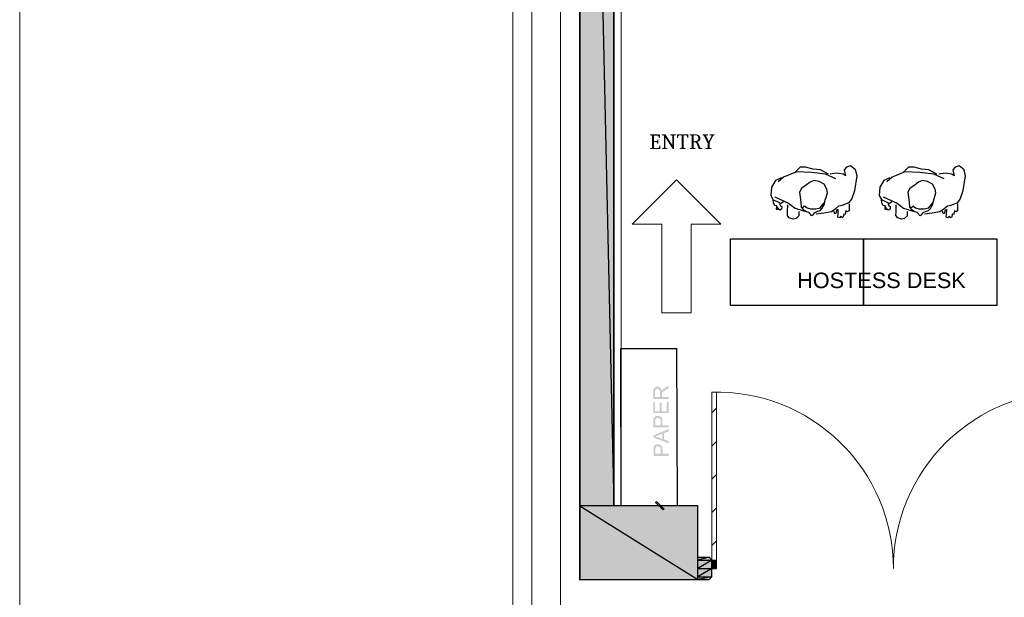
# Model space of a CAD drawing. Header units: millimetres. Extents: x 13115352 to 26511604, y 2875787 to 5794155.
# Tile 85 of 115: x 13250540 to 13257200, y 2879906 to 2883815. Entities that reach past the tile are written whole.
import ezdxf

# ---------------------------------------------------------------- set-up
doc = ezdxf.new("R2010")
doc.units = ezdxf.units.MM
doc.layers.get('0').update_dxf_attribs({"lineweight": 0})
doc.layers.get('Defpoints').update_dxf_attribs({"lineweight": 0})
doc.layers.add('A Counter', color=7, linetype='Continuous', lineweight=25)
doc.layers.add('CKD Equipments', color=5, linetype='Continuous', lineweight=0)
doc.layers.add('CT-WALL HATCH', color=250, linetype='Continuous')
doc.layers.add('CT_PARTITION WALL', color=6, linetype='Continuous')
doc.styles.add('Arial', font='arial.ttf')

# ---------------------------------------------------------------- blocks, each defined once
blk = doc.blocks.new('R87')
at = {"color": 0, "linetype": 'ByBlock'}
for p, q in [((-258.1, 779.2), (-289.4, 728.8)), ((-200.5, 798.4), (-258.1, 779.2)), ((-63.6, 788.8), (-200.5, 798.4)), ((20.4, 769.6), (-63.6, 788.8)), ((54.1, 748), (20.4, 769.6)), ((85.3, 685.6), (54.1, 748)), ((68.5, 748), (133.3, 755.2)), ((133.3, 755.2), (142.9, 738.4)), ((-289.4, 728.8), (-275, 692.8)), ((-275, 692.8), (-246.1, 673.6)), ((-246.1, 673.6), (-190.9, 690.4)), ((-205.3, 668.8), (-210.1, 604)), ((-190.9, 690.4), (-205.3, 668.8)), ((94.9, 654.4), (85.3, 685.6)), ((121.3, 628), (94.9, 654.4)), ((169.3, 654.4), (128.5, 652)), ((128.5, 652), (140.5, 635.2)), ((142.9, 738.4), (133.3, 724)), ((133.3, 724), (166.9, 721.6)), ((171.7, 712), (164.5, 709.6)), ((164.5, 709.6), (200.6, 702.4)), ((166.9, 721.6), (171.7, 712)), ((203, 654.4), (169.3, 654.4)), ((200.6, 695.2), (188.6, 680.8)), ((188.6, 680.8), (207.8, 671.2)), ((200.6, 702.4), (200.6, 695.2)), ((207.8, 671.2), (203, 654.4)), ((-210.1, 604), (-193.3, 546.4)), ((-154.9, 601.6), (-190.9, 500.8)), ((154.9, 589.6), (121.3, 628)), ((140.5, 635.2), (169.3, 632.8)), ((171.7, 620.8), (147.7, 613.6)), ((174.1, 520), (154.9, 589.6)), ((169.3, 632.8), (171.7, 620.8)), ((-190.9, 529.6), (-224.5, 450.5)), ((-190.9, 500.8), (-193.3, 368.9)), ((-95.5, 496.9), (-116.6, 448.1)), ((-50.1, 526.3), (-95.5, 496.9)), ((-16.5, 535.6), (-50.1, 526.3)), ((28.1, 528), (-16.5, 535.6)), ((51.7, 522.1), (28.1, 528)), ((91.2, 517.9), (51.7, 522.1)), ((128.5, 481.6), (80.5, 515.2)), ((129.9, 500.3), (91.2, 517.9)), ((142.9, 440.9), (128.5, 481.6)), ((156, 483.4), (129.9, 500.3)), ((167.8, 454), (156, 483.4)), ((188.6, 448.1), (174.1, 520)), ((-226.9, 380.9), (-238.9, 308.9)), ((-224.5, 450.5), (-226.9, 380.9)), ((-116.6, 448.1), (-121.6, 396)), ((-121.6, 396), (-100.6, 364.9)), ((147.7, 390.5), (142.9, 440.9)), ((142.9, 359.3), (147.7, 390.5)), ((173.6, 440.6), (167.8, 454)), ((171.7, 328.1), (181.4, 378.5)), ((181.2, 433), (173.6, 440.6)), ((176.2, 355.7), (182.1, 375.9)), ((203.1, 422.1), (181.2, 433)), ((182.1, 375.9), (194.7, 391)), ((194.7, 391), (206.4, 399.4)), ((209, 408.6), (203.1, 422.1)), ((206.4, 399.4), (209, 408.6)), ((-238.9, 308.9), (-231.7, 258.5)), ((-193.3, 368.9), (-186.1, 227.3)), ((-100.6, 364.9), (-72.8, 333.8)), ((-72.8, 333.8), (-33.3, 289.3)), ((-33.3, 289.3), (1.2, 274.2)), ((1.2, 274.2), (49.1, 285.1)), ((49.1, 285.1), (94.6, 295.2)), ((94.6, 295.2), (140, 302.8)), ((123.7, 332.9), (142.9, 359.3)), ((135.7, 328.1), (123.7, 332.9)), ((142.9, 316.1), (135.7, 328.1)), ((135.7, 301.7), (142.9, 316.1)), ((140, 302.8), (163.5, 326.3)), ((154.9, 246.5), (171.7, 328.1)), ((163.5, 326.3), (176.2, 355.7)), ((183.8, 284.9), (224.6, 287.3)), ((224.6, 287.3), (251, 265.7)), ((-231.7, 258.5), (-186.1, 217.7)), ((-186.1, 227.3), (-123.7, 112.1)), ((114.1, 181.7), (154.9, 246.5)), ((251, 200.9), (229.4, 181.7)), ((251, 265.7), (260.6, 236.9)), ((260.6, 236.9), (251, 200.9)), ((-123.7, 112.1), (-75.6, 66.5)), ((-116.5, 92.9), (-87.6, 37.7)), ((66.1, 47.3), (114.1, 181.7)), ((123.7, 107.3), (104.5, 131.3)), ((114.1, 88.1), (123.7, 107.3)), ((128.5, 97.7), (147.7, 107.3)), ((193.4, 179.3), (130.9, 174.5)), ((147.7, 107.3), (152.5, 121.7)), ((152.5, 121.7), (176.5, 121.7)), ((188.6, 104.9), (171.7, 88.1)), ((181.4, 97.7), (174.1, 97.7)), ((176.5, 121.7), (188.6, 104.9)), ((181.4, 71.3), (181.4, 97.7)), ((229.4, 181.7), (193.4, 179.3)), ((-87.6, 37.7), (-20.4, 6.5)), ((-20.4, 6.5), (58.9, 8.9)), ((58.9, 8.9), (97.3, 35.3)), ((126.1, 40.1), (90.1, 32.9)), ((97.3, 35.3), (114.1, 88.1)), ((147.7, 54.5), (126.1, 40.1)), ((150.1, 71.3), (147.7, 54.5)), ((171.7, 88.1), (150.1, 71.3)), ((157.3, 71.3), (181.4, 71.3))]:
    blk.add_line(p, q, dxfattribs=at)

msp = doc.modelspace()

# ---------------------------------------------------------------- hatches: boundary and pattern name
at = {"true_color": 0xdcdcdc}
h = msp.add_hatch(color=254, dxfattribs=at)
h.paths.add_polyline_path([(13254557.8, 2890841.4), (13254328.2, 2890841.4), (13254557.8, 2880524.5)])
h.paths.add_polyline_path([(13254328.2, 2890841.4), (13254557.8, 2880524.5), (13254328.2, 2880524.5)])
at = {"true_color": 0x545454}
h = msp.add_hatch(color=251, dxfattribs=at)
h.paths.add_polyline_path([(13254929.7, 2881248.7), (13254825, 2881248.6), (13254824.9, 2881294.5), (13254824.9, 2881295.9), (13254824.9, 2881297.4), (13254824.9, 2881300.2), (13254824.9, 2881301.7), (13254826.3, 2881303.1), (13254826.3, 2881304.5), (13254826.3, 2881306), (13254826.3, 2881307.4), (13254826.3, 2881308.8), (13254826.3, 2881310.3), (13254826.3, 2881311.7), (13254827.8, 2881311.7), (13254827.8, 2881313.2), (13254827.7, 2881314.6), (13254829.2, 2881316), (13254829.2, 2881317.5), (13254830.6, 2881318.9), (13254830.6, 2881320.3), (13254832, 2881321.8), (13254833.5, 2881323.2), (13254834.9, 2881324.6), (13254836.3, 2881324.6), (13254836.3, 2881326.1), (13254837.8, 2881326.1), (13254839.2, 2881327.5), (13254840.6, 2881327.5), (13254842.1, 2881329), (13254843.5, 2881329), (13254844.9, 2881330.4), (13254846.4, 2881330.4), (13254847.8, 2881330.4), (13254849.3, 2881330.4), (13254850.7, 2881330.4), (13254853.6, 2881330.4), (13254855, 2881330.4), (13254856.4, 2881330.4), (13254857.9, 2881330.4), (13254859.3, 2881330.4), (13254860.7, 2881330.4), (13254862.2, 2881330.4), (13254863.6, 2881329), (13254865, 2881329), (13254866.5, 2881329), (13254866.5, 2881327.6), (13254867.9, 2881327.6), (13254869.4, 2881326.1), (13254870.8, 2881324.7), (13254872.2, 2881324.7), (13254872.2, 2881323.3), (13254873.7, 2881323.3), (13254873.7, 2881321.8), (13254875.1, 2881321.8), (13254875.1, 2881320.4), (13254876.5, 2881319), (13254876.5, 2881317.5), (13254878, 2881317.5), (13254878, 2881316.1), (13254878, 2881314.7), (13254879.4, 2881313.2), (13254879.4, 2881311.8), (13254879.4, 2881310.4), (13254880.9, 2881308.9), (13254880.9, 2881307.5), (13254880.9, 2881306.1), (13254880.9, 2881304.6), (13254882.3, 2881303.2), (13254882.3, 2881301.7), (13254882.3, 2881303.2), (13254883.7, 2881304.6), (13254883.7, 2881306.1), (13254885.2, 2881307.5), (13254885.2, 2881308.9), (13254886.6, 2881308.9), (13254886.6, 2881310.4), (13254888, 2881311.8), (13254889.5, 2881311.8), (13254889.5, 2881313.2), (13254890.9, 2881314.7), (13254892.3, 2881314.7), (13254892.3, 2881316.1), (13254893.8, 2881316.1), (13254895.2, 2881317.6), (13254896.6, 2881319), (13254898.1, 2881319), (13254899.5, 2881320.4), (13254899.5, 2881321.9), (13254900.9, 2881321.9), (13254929.6, 2881339.1), (13254929.6, 2881321.9), (13254908.1, 2881309), (13254905.3, 2881307.5), (13254903.8, 2881306.1), (13254902.4, 2881306.1), (13254902.4, 2881304.6), (13254901, 2881304.6), (13254899.5, 2881303.2), (13254898.1, 2881301.8), (13254896.7, 2881301.8), (13254896.7, 2881300.3), (13254895.2, 2881300.3), (13254893.8, 2881298.9), (13254892.4, 2881297.5), (13254890.9, 2881296), (13254889.5, 2881296), (13254888.1, 2881294.6), (13254888.1, 2881293.1), (13254886.6, 2881293.1), (13254886.6, 2881291.7), (13254885.2, 2881290.3), (13254885.2, 2881288.8), (13254883.8, 2881287.4), (13254883.8, 2881286), (13254883.8, 2881284.5), (13254883.8, 2881283.1), (13254883.8, 2881281.7), (13254883.8, 2881280.2), (13254883.8, 2881278.8), (13254883.8, 2881277.4), (13254883.8, 2881261.6), (13254929.7, 2881261.6)])
h.paths.add_polyline_path([(13254870.9, 2881261.6), (13254870.8, 2881291.7), (13254870.8, 2881293.1), (13254870.8, 2881294.6), (13254870.8, 2881296), (13254870.8, 2881298.9), (13254870.8, 2881300.3), (13254870.8, 2881301.7), (13254869.4, 2881303.2), (13254869.4, 2881304.6), (13254869.4, 2881306), (13254867.9, 2881307.5), (13254867.9, 2881308.9), (13254866.5, 2881310.3), (13254866.5, 2881311.8), (13254865.1, 2881311.8), (13254865.1, 2881313.2), (13254863.6, 2881314.6), (13254862.2, 2881314.6), (13254860.8, 2881316.1), (13254859.3, 2881316.1), (13254857.9, 2881316.1), (13254856.4, 2881316.1), (13254855, 2881317.5), (13254853.6, 2881317.5), (13254852.1, 2881317.5), (13254850.7, 2881316.1), (13254849.3, 2881316.1), (13254847.8, 2881316.1), (13254846.4, 2881316.1), (13254845, 2881314.6), (13254843.5, 2881313.2), (13254842.1, 2881311.7), (13254840.7, 2881310.3), (13254839.2, 2881308.9), (13254839.2, 2881307.4), (13254839.2, 2881306), (13254837.8, 2881304.6), (13254837.8, 2881303.1), (13254837.8, 2881300.3), (13254836.4, 2881298.8), (13254836.4, 2881297.4), (13254836.4, 2881295.9), (13254836.4, 2881294.5), (13254836.4, 2881261.5)])
msp.add_hatch(color=251, dxfattribs=at).paths.add_polyline_path([(13254929.9, 2881152.6), (13254825.1, 2881152.4), (13254825, 2881227), (13254837.9, 2881227.1), (13254838, 2881165.4), (13254869.6, 2881165.4), (13254869.5, 2881222.8), (13254882.4, 2881222.8), (13254882.5, 2881165.4), (13254916.9, 2881165.5), (13254916.8, 2881230), (13254929.8, 2881230.1)])
h = msp.add_hatch(color=251, dxfattribs=at)
h.paths.add_polyline_path([(13254930, 2881056.4), (13254826.7, 2881056.3), (13254826.6, 2881095), (13254826.6, 2881096.5), (13254826.6, 2881097.9), (13254826.6, 2881099.3), (13254826.6, 2881100.8), (13254826.6, 2881103.6), (13254826.6, 2881105.1), (13254826.6, 2881106.5), (13254826.6, 2881107.9), (13254826.6, 2881109.4), (13254826.6, 2881110.8), (13254826.6, 2881112.2), (13254828, 2881113.7), (13254828, 2881115.1), (13254828, 2881116.5), (13254829.4, 2881118), (13254829.4, 2881119.4), (13254830.9, 2881120.9), (13254830.9, 2881122.3), (13254832.3, 2881123.7), (13254833.7, 2881125.2), (13254833.7, 2881126.6), (13254835.2, 2881126.6), (13254836.6, 2881128), (13254838, 2881129.5), (13254839.5, 2881130.9), (13254840.9, 2881130.9), (13254842.3, 2881130.9), (13254842.3, 2881132.4), (13254843.8, 2881132.4), (13254845.2, 2881132.4), (13254846.6, 2881133.8), (13254848.1, 2881133.8), (13254849.5, 2881133.8), (13254851, 2881133.8), (13254852.4, 2881133.8), (13254853.8, 2881133.8), (13254855.3, 2881133.8), (13254856.7, 2881133.8), (13254858.1, 2881133.8), (13254859.6, 2881133.8), (13254861, 2881133.8), (13254862.4, 2881133.8), (13254863.9, 2881133.8), (13254865.3, 2881133.8), (13254866.7, 2881132.4), (13254868.2, 2881132.4), (13254869.6, 2881132.4), (13254871, 2881131), (13254872.5, 2881131), (13254873.9, 2881129.5), (13254875.4, 2881128.1), (13254876.8, 2881126.7), (13254878.2, 2881126.7), (13254878.2, 2881125.2), (13254879.7, 2881125.2), (13254881.1, 2881123.8), (13254881.1, 2881122.4), (13254882.5, 2881120.9), (13254882.5, 2881119.5), (13254884, 2881118.1), (13254884, 2881116.6), (13254885.4, 2881115.2), (13254885.4, 2881113.8), (13254885.4, 2881112.3), (13254885.4, 2881110.9), (13254886.9, 2881109.5), (13254886.9, 2881108), (13254886.9, 2881106.6), (13254886.9, 2881105.1), (13254886.9, 2881103.7), (13254886.9, 2881102.3), (13254886.9, 2881099.4), (13254886.9, 2881098), (13254886.9, 2881096.5), (13254886.9, 2881069.3), (13254930, 2881069.3)])
h.paths.add_polyline_path([(13254875.4, 2881069.3), (13254875.4, 2881096.5), (13254875.4, 2881098), (13254875.4, 2881099.4), (13254875.4, 2881100.8), (13254875.4, 2881102.3), (13254874, 2881105.1), (13254874, 2881106.6), (13254874, 2881108), (13254872.5, 2881109.4), (13254872.5, 2881110.9), (13254872.5, 2881112.3), (13254871.1, 2881113.7), (13254869.6, 2881115.2), (13254868.2, 2881116.6), (13254866.8, 2881118), (13254865.3, 2881118), (13254863.9, 2881119.5), (13254862.5, 2881119.5), (13254861, 2881119.5), (13254859.6, 2881120.9), (13254858.1, 2881120.9), (13254856.7, 2881120.9), (13254855.3, 2881120.9), (13254853.8, 2881120.9), (13254852.4, 2881119.5), (13254851, 2881119.4), (13254849.5, 2881119.4), (13254848.1, 2881118), (13254846.7, 2881118), (13254845.2, 2881118), (13254845.2, 2881116.6), (13254843.8, 2881116.6), (13254842.4, 2881115.1), (13254842.4, 2881113.7), (13254840.9, 2881113.7), (13254840.9, 2881112.3), (13254839.5, 2881110.8), (13254839.5, 2881109.4), (13254839.5, 2881108), (13254838.1, 2881106.5), (13254838.1, 2881105.1), (13254838.1, 2881103.6), (13254838.1, 2881102.2), (13254838.1, 2881100.8), (13254838.1, 2881099.3), (13254838.1, 2881097.9), (13254838.1, 2881095), (13254838.1, 2881069.2)])
h = msp.add_hatch(color=251, dxfattribs=at)
h.paths.add_polyline_path([(13254930.1, 2880947.3), (13254826.8, 2880987.4), (13254826.7, 2881001.7), (13254930, 2881044.9), (13254930, 2881029.1), (13254898.5, 2881017.6), (13254898.5, 2880974.6), (13254930.1, 2880963.1)])
h.paths.add_polyline_path([(13254887, 2880977.4), (13254887, 2881013.3), (13254858.3, 2881001.8), (13254856.9, 2881001.8), (13254855.4, 2881000.3), (13254854, 2881000.3), (13254852.6, 2881000.3), (13254851.1, 2880998.9), (13254849.7, 2880998.9), (13254848.3, 2880997.5), (13254846.8, 2880997.5), (13254845.4, 2880997.5), (13254844, 2880997.5), (13254842.5, 2880996), (13254841.1, 2880996), (13254839.7, 2880996), (13254839.7, 2880994.6), (13254838.2, 2880994.6), (13254836.8, 2880994.6), (13254838.2, 2880994.6), (13254839.7, 2880994.6), (13254841.1, 2880993.1), (13254842.5, 2880993.1), (13254844, 2880993.1), (13254845.4, 2880993.2), (13254846.8, 2880991.7), (13254848.3, 2880991.7), (13254849.7, 2880991.7), (13254851.1, 2880991.7), (13254852.6, 2880990.3), (13254854, 2880990.3), (13254855.5, 2880990.3), (13254856.9, 2880988.9)])
h = msp.add_hatch(color=251, dxfattribs=at)
h.paths.add_polyline_path([(13254930.3, 2880862.7), (13254826.9, 2880862.5), (13254826.9, 2880901.3), (13254826.9, 2880904.2), (13254826.9, 2880905.6), (13254826.9, 2880907), (13254826.9, 2880908.5), (13254826.9, 2880909.9), (13254826.9, 2880911.3), (13254826.9, 2880912.8), (13254826.9, 2880914.2), (13254826.9, 2880915.6), (13254826.9, 2880917.1), (13254828.3, 2880918.5), (13254828.3, 2880921.4), (13254828.3, 2880922.8), (13254828.3, 2880924.2), (13254829.7, 2880924.2), (13254829.7, 2880925.7), (13254829.7, 2880927.1), (13254831.1, 2880928.6), (13254831.1, 2880930), (13254832.6, 2880930), (13254832.6, 2880931.4), (13254834, 2880932.9), (13254835.4, 2880932.9), (13254835.4, 2880934.3), (13254836.9, 2880935.7), (13254838.3, 2880935.7), (13254839.7, 2880937.2), (13254841.2, 2880937.2), (13254841.2, 2880938.6), (13254842.6, 2880938.6), (13254844, 2880938.6), (13254844, 2880940.1), (13254845.5, 2880940.1), (13254846.9, 2880940.1), (13254848.3, 2880941.5), (13254849.8, 2880941.5), (13254851.2, 2880941.5), (13254852.6, 2880941.5), (13254854.1, 2880941.5), (13254855.5, 2880941.5), (13254857, 2880941.5), (13254858.4, 2880941.5), (13254859.8, 2880941.5), (13254861.3, 2880941.5), (13254862.7, 2880941.5), (13254864.1, 2880941.5), (13254865.6, 2880941.5), (13254867, 2880940.1), (13254868.4, 2880940.1), (13254869.9, 2880938.7), (13254871.3, 2880938.7), (13254872.7, 2880937.2), (13254874.2, 2880937.2), (13254875.6, 2880935.8), (13254877.1, 2880934.4), (13254878.5, 2880934.4), (13254878.5, 2880932.9), (13254879.9, 2880932.9), (13254879.9, 2880931.5), (13254881.4, 2880931.5), (13254881.4, 2880930.1), (13254882.8, 2880928.6), (13254882.8, 2880927.2), (13254884.2, 2880925.8), (13254884.2, 2880924.3), (13254885.7, 2880922.9), (13254885.7, 2880921.5), (13254885.7, 2880920), (13254887.1, 2880918.6), (13254887.1, 2880917.1), (13254887.1, 2880915.7), (13254887.1, 2880914.3), (13254887.1, 2880912.8), (13254887.1, 2880911.4), (13254887.1, 2880908.5), (13254887.1, 2880907.1), (13254888.6, 2880905.7), (13254888.6, 2880904.2), (13254888.6, 2880902.8), (13254888.6, 2880877), (13254930.2, 2880877)])
h.paths.add_polyline_path([(13254875.7, 2880876.9), (13254875.7, 2880902.8), (13254875.7, 2880905.7), (13254875.7, 2880907.1), (13254875.7, 2880908.5), (13254875.7, 2880910), (13254875.7, 2880911.4), (13254874.2, 2880912.8), (13254874.2, 2880914.3), (13254874.2, 2880915.7), (13254874.2, 2880917.1), (13254872.8, 2880918.6), (13254872.8, 2880920), (13254871.3, 2880921.4), (13254871.3, 2880922.9), (13254869.9, 2880922.9), (13254868.5, 2880924.3), (13254867, 2880924.3), (13254867, 2880925.7), (13254865.6, 2880925.7), (13254864.1, 2880927.2), (13254862.7, 2880927.2), (13254861.3, 2880927.2), (13254859.8, 2880927.2), (13254858.4, 2880927.2), (13254857, 2880927.2), (13254855.5, 2880927.2), (13254854.1, 2880927.1), (13254852.7, 2880927.1), (13254851.2, 2880927.1), (13254849.8, 2880927.1), (13254848.4, 2880925.7), (13254846.9, 2880925.7), (13254845.5, 2880924.3), (13254844.1, 2880924.3), (13254844.1, 2880922.8), (13254842.6, 2880921.4), (13254841.2, 2880920), (13254839.8, 2880918.5), (13254839.8, 2880917.1), (13254839.8, 2880915.6), (13254839.8, 2880914.2), (13254838.3, 2880912.8), (13254838.3, 2880911.3), (13254838.3, 2880909.9), (13254838.3, 2880908.5), (13254838.3, 2880907), (13254838.3, 2880905.6), (13254838.4, 2880902.7), (13254838.4, 2880876.9)])
at = {"true_color": 0xdcdcdc}
h = msp.add_hatch(color=254, dxfattribs=at)
h.paths.add_polyline_path([(13255126.1, 2880525.9), (13254328.2, 2880524.5), (13255126.1, 2880026.5)])
h.paths.add_polyline_path([(13254328.2, 2880524.5), (13255126.1, 2880026.5), (13254328.2, 2880025.1)])
h = msp.add_hatch(color=5)
h.paths.add_polyline_path([(13255126.1, 2880177.2), (13255202.2, 2880177.2), (13255126.1, 2880157.1)])
h.paths.add_polyline_path([(13255202.2, 2880177.2), (13255126.1, 2880157.1), (13255222.3, 2880157.1)])
h = msp.add_hatch(color=5)
h.paths.add_polyline_path([(13255126.1, 2880157.1), (13255222.3, 2880157.1), (13255126.1, 2880099.7)])
h.paths.add_polyline_path([(13255222.3, 2880157.1), (13255126.1, 2880099.7), (13255222.3, 2880099.7)])
h = msp.add_hatch(color=5)
h.paths.add_polyline_path([(13255222.3, 2880157.1), (13255253.8, 2880157.1), (13255222.3, 2880099.7)])
h.paths.add_polyline_path([(13255253.8, 2880157.1), (13255222.3, 2880099.7), (13255253.8, 2880099.7)])
h = msp.add_hatch(color=5)
h.paths.add_polyline_path([(13255126.1, 2880099.7), (13255222.3, 2880099.7), (13255126.1, 2880045.2)])
h.paths.add_polyline_path([(13255222.3, 2880099.7), (13255126.1, 2880045.2), (13255222.3, 2880045.2)])
h = msp.add_hatch(color=5)
h.paths.add_polyline_path([(13255126.1, 2880045.2), (13255222.3, 2880045.2), (13255126.1, 2880026.5)])
h.paths.add_polyline_path([(13255222.3, 2880045.2), (13255126.1, 2880026.5), (13255202.2, 2880026.5)])
at = {"layer": 'CT-WALL HATCH'}
h = msp.add_hatch(dxfattribs=at)
h.set_pattern_fill('ANSI31', color=0, scale=50)
h.set_pattern_definition([(45, (-64356.44, 0), (-112.2532015, 112.2532015), [])])
h.paths.add_polyline_path([(13255253.8, 2881295.1, 0.006604), (13255222.3, 2881294.7), (13255222.3, 2880157.1), (13255253.8, 2880157.1)])
h.paths.add_polyline_path([(13257676.3, 2881297.6, 0.006603), (13257644.7, 2881298), (13257644.7, 2880160), (13257676.3, 2880160)])
h.paths.add_polyline_path([(13254613.3, 2895259.6), (13254997, 2895259.6), (13254997, 2895432.6), (13254613.3, 2895432.6)], flags=9)
h.paths.add_polyline_path([(13255577.7, 2897126.7), (13255876.1, 2897126.7), (13255876.1, 2897298.9), (13255577.7, 2897298.9)], flags=9)
h.paths.add_polyline_path([(13255088.7, 2895190.2), (13255387.2, 2895190.2), (13255387.2, 2895362.4), (13255088.7, 2895362.4)], flags=9)
h.paths.add_polyline_path([(13256189, 2895240.9), (13256368.7, 2895240.9), (13256368.7, 2895411.5), (13256189, 2895411.5)], flags=9)
h.paths.add_polyline_path([(13256077.9, 2895581.4), (13256712, 2895581.4), (13256712, 2895907.4), (13256077.9, 2895907.4)], flags=9)
h.paths.add_polyline_path([(13256631.7, 2895160.5), (13257176, 2895160.5), (13257176, 2895564.1), (13256631.7, 2895564.1)], flags=9)
h.paths.add_polyline_path([(13255569.4, 2895240), (13255749, 2895240), (13255749, 2895410.6), (13255569.4, 2895410.6)], flags=9)
h.paths.add_polyline_path([(13265998.5, 2891210.9), (13266591.6, 2891210.9), (13266591.6, 2891541.4), (13265998.5, 2891541.4)], flags=9)
h.paths.add_polyline_path([(13262488.9, 2896869.7), (13262913.4, 2896869.8), (13262913.5, 2896569.5), (13262488.9, 2896569.4)], flags=9)
h.paths.add_polyline_path([(13254613.3, 2896377.2), (13254997, 2896377.2), (13254997, 2896550.1), (13254613.3, 2896550.1)], flags=9)
h.paths.add_polyline_path([(13274583.1, 2894878.2), (13275501.8, 2894878.2), (13275501.8, 2895211.9), (13274583.1, 2895211.9)], flags=9)
h.paths.add_polyline_path([(13255093.9, 2896197.4), (13255428.4, 2896197.4), (13255428.4, 2896481.7), (13255093.9, 2896481.7)], flags=9)
h.paths.add_polyline_path([(13257121.5, 2895833.2), (13257820, 2895833.2), (13257820, 2896083.4), (13257121.5, 2896083.4)], flags=9)
h.paths.add_polyline_path([(13256284.8, 2896047.4), (13257232.3, 2896047.4), (13257232.3, 2896411.3), (13256284.8, 2896411.3)], flags=9)
h.paths.add_polyline_path([(13254807.1, 2897027.2), (13255190.8, 2897027.2), (13255190.8, 2897200.1), (13254807.1, 2897200.1)], flags=9)
h.paths.add_polyline_path([(13256182, 2896646.4), (13256776.5, 2896646.4), (13256776.5, 2896758.3), (13256182, 2896758.3)], flags=9)
h.paths.add_polyline_path([(13256858.8, 2896721.8), (13257320, 2896721.8), (13257320, 2896912.9), (13256858.8, 2896912.9)], flags=9)
h.paths.add_polyline_path([(13257897.4, 2896557.1), (13258678.6, 2896557.1), (13258678.6, 2896729.1), (13257897.4, 2896729.1)], flags=9)
h.paths.add_polyline_path([(13257870.2, 2896868.6), (13258146.1, 2896868.6), (13258146.1, 2896964.2), (13257870.2, 2896964.2)], flags=9)
h.paths.add_polyline_path([(13258284.5, 2896868.6), (13258560.5, 2896868.6), (13258560.5, 2896964.2), (13258284.5, 2896964.2)], flags=9)
h.paths.add_polyline_path([(13257170.8, 2896895), (13257915.7, 2896895), (13257915.7, 2897222.1), (13257170.8, 2897222.1)], flags=9)
h.paths.add_polyline_path([(13257289.2, 2895186.4), (13257885, 2895186.4), (13257885, 2895513.6), (13257289.2, 2895513.6)], flags=9)
h.paths.add_polyline_path([(13258190.6, 2895215), (13258471.7, 2895215), (13258471.7, 2895387.9), (13258190.6, 2895387.9)], flags=9)
h.paths.add_polyline_path([(13269203.1, 2893366.2), (13269896.9, 2893366.2), (13269896.9, 2893900.9), (13269203.1, 2893900.9)], flags=9)
h.paths.add_polyline_path([(13270346.1, 2893366.2), (13271039.9, 2893366.2), (13271039.9, 2893900.9), (13270346.1, 2893900.9)], flags=9)
h.paths.add_polyline_path([(13266292.9, 2896397.6), (13266829.7, 2896397.6), (13266829.7, 2896647.9), (13266292.9, 2896647.9)], flags=9)
h.paths.add_polyline_path([(13265606, 2896735.8), (13266020.7, 2896735.8), (13266020.7, 2896965.1), (13265606, 2896965.1)], flags=9)
h.paths.add_polyline_path([(13266787.6, 2895949.3), (13267642, 2895949.3), (13267642, 2896283), (13266787.6, 2896283)], flags=9)
h.paths.add_polyline_path([(13267670.7, 2896473), (13268206, 2896473), (13268206, 2896703.5), (13267670.7, 2896703.5)], flags=9)
h.paths.add_polyline_path([(13267386.1, 2896766.2), (13267723, 2896766.2), (13267723, 2896994.7), (13267386.1, 2896994.7)], flags=9)
h.paths.add_polyline_path([(13267004, 2896627.6), (13267377.8, 2896627.6), (13267377.8, 2896858.1), (13267004, 2896858.1)], flags=9)
h.paths.add_polyline_path([(13265895.5, 2895963.8), (13266730.2, 2895963.8), (13266730.2, 2896354.3), (13265895.5, 2896354.3)], flags=9)
h.paths.add_polyline_path([(13260528.9, 2896871.5), (13260953.4, 2896871.5), (13260953.5, 2896571.2), (13260528.9, 2896571.1)], flags=9)
h.paths.add_polyline_path([(13261018.9, 2896870.9), (13261443.4, 2896871), (13261443.5, 2896570.6), (13261018.9, 2896570.6)], flags=9)
h.paths.add_polyline_path([(13261508.9, 2896870.9), (13261933.4, 2896871), (13261933.5, 2896570.6), (13261508.9, 2896570.6)], flags=9)
h.paths.add_polyline_path([(13261998.9, 2896870.3), (13262423.4, 2896870.4), (13262423.5, 2896570.1), (13261998.9, 2896570)], flags=9)
h.paths.add_polyline_path([(13262108.6, 2896092.8), (13263104.4, 2896092.8), (13263104.4, 2896323.3), (13262108.6, 2896323.3)], flags=9)
h.paths.add_polyline_path([(13261189.6, 2895968.2), (13261815.7, 2895968.2), (13261815.7, 2896358.7), (13261189.6, 2896358.7)], flags=9)
h.paths.add_polyline_path([(13263921.3, 2895968.2), (13264270.1, 2895968.2), (13264270.1, 2896358.7), (13263921.3, 2896358.7)], flags=9)
h.paths.add_polyline_path([(13263793.6, 2896870.9), (13264218.2, 2896871), (13264218.2, 2896570.6), (13263793.7, 2896570.6)], flags=9)
h.paths.add_polyline_path([(13264283.6, 2896870.3), (13264708.2, 2896870.4), (13264708.2, 2896570.1), (13264283.7, 2896570)], flags=9)
h.paths.add_polyline_path([(13263183.8, 2896683.6), (13263680.9, 2896683.6), (13263680.9, 2897014.1), (13263183.8, 2897014.1)], flags=9)
h.paths.add_polyline_path([(13260024.2, 2896356.8), (13260625, 2896356.8), (13260625, 2896587.3), (13260024.2, 2896587.3)], flags=9)
h.paths.add_polyline_path([(13273237.9, 2896471.6), (13273532.1, 2896471.6), (13273532.1, 2896747.9), (13273237.9, 2896747.9)], flags=9)
h.paths.add_polyline_path([(13275738.8, 2893507.8), (13275943.9, 2893507.8), (13275943.9, 2893699.9), (13275738.8, 2893699.9)], flags=9)
h.paths.add_polyline_path([(13273817.7, 2896212.8), (13274112.5, 2896212.8), (13274112.5, 2896490.8), (13273817.7, 2896490.8)], flags=9)
h.paths.add_polyline_path([(13273237.9, 2895544.6), (13273532.1, 2895544.6), (13273532.1, 2895820.9), (13273237.9, 2895820.9)], flags=9)
h.paths.add_polyline_path([(13275185.3, 2893404.3), (13275390.4, 2893404.3), (13275390.4, 2893596.4), (13275185.3, 2893596.4)], flags=9)
h.paths.add_polyline_path([(13273817.7, 2896937.8), (13274112.5, 2896937.8), (13274112.5, 2897215.8), (13273817.7, 2897215.8)], flags=9)
h.paths.add_polyline_path([(13275523.3, 2894397.9), (13275882.5, 2894397.9), (13275882.5, 2894729.2), (13275523.3, 2894729.2)], flags=9)
h.paths.add_polyline_path([(13275672.1, 2896108.3), (13276121.6, 2896108.3), (13276121.6, 2896385), (13275672.1, 2896385)], flags=9)
h.paths.add_polyline_path([(13271692.2, 2893440), (13271968.8, 2893440), (13271968.8, 2893716), (13271692.2, 2893716)], flags=9)
h.paths.add_polyline_path([(13273767.6, 2893360.9), (13274476.7, 2893360.9), (13274476.7, 2893553), (13273767.6, 2893553)], flags=9)
h.paths.add_polyline_path([(13273179.8, 2893325), (13273672.4, 2893325), (13273672.4, 2893687.9), (13273179.8, 2893687.9)], flags=9)
h.paths.add_polyline_path([(13272245.8, 2893727.4), (13273032.7, 2893727.4), (13273032.7, 2893919.5), (13272245.8, 2893919.5)], flags=9)
h.paths.add_polyline_path([(13271645.6, 2893913.4), (13272031.3, 2893913.4), (13272031.3, 2894247), (13271645.6, 2894247)], flags=9)
h.paths.add_polyline_path([(13273714.7, 2895464.6), (13274314.6, 2895464.6), (13274314.6, 2895897.2), (13273714.7, 2895897.2)], flags=9)
h.paths.add_polyline_path([(13275568, 2895534.1), (13276183.1, 2895534.1), (13276183.1, 2895812.1), (13275568, 2895812.1)], flags=9)
h.paths.add_polyline_path([(13275676.5, 2896633.4), (13276032.2, 2896633.4), (13276032.2, 2896825.5), (13275676.5, 2896825.5)], flags=9)
h.paths.add_polyline_path([(13275657.5, 2897048.3), (13276013.1, 2897048.3), (13276013.1, 2897240.4), (13275657.5, 2897240.4)], flags=9)
h.paths.add_polyline_path([(13261965.4, 2897935.8), (13264664.7, 2897935.8), (13264664.7, 2898911.2), (13261965.4, 2898911.2)], flags=9)
h.paths.add_polyline_path([(13264904.8, 2891679.6), (13265559.2, 2891679.6), (13265559.2, 2892060.4), (13264904.8, 2892060.4)], flags=9)
h.paths.add_polyline_path([(13267917.9, 2897652.9), (13268685.2, 2897652.9), (13268685.2, 2897831.9), (13267917.9, 2897831.9)], flags=9)
h.paths.add_polyline_path([(13268266.5, 2893635.1), (13268851.1, 2893635.1), (13268851.1, 2893968.7), (13268266.5, 2893968.7)], flags=9)
h.paths.add_polyline_path([(13267678.6, 2893349.1), (13268128, 2893349.1), (13268128, 2893579.7), (13267678.6, 2893579.7)], flags=9)
h.paths.add_polyline_path([(13263906.3, 2891268), (13264702.3, 2891268), (13264702.3, 2891498), (13263906.3, 2891498)], flags=9)
h.paths.add_polyline_path([(13255760.1, 2881939.3), (13256953.7, 2881939.3), (13256953.7, 2882155.6), (13255760.1, 2882155.6)], flags=9)

# ---------------------------------------------------------------- linework, layer by layer
at = {"color": 7, "linetype": 'Continuous', "lineweight": 30}
for p, q in [((13254332.9, 2897594.3), (13254328.2, 2880025.1)), ((13254562.5, 2895028.3), (13254557.8, 2880524.5))]:
    msp.add_line(p, q, dxfattribs=at)
at = {"color": 32, "linetype": 'Continuous', "lineweight": 25, "true_color": 0xb85c00}
msp.add_line((13254988.1, 2880525.5), (13254985.2, 2881590.3), dxfattribs=at)
at = {"color": 251, "linetype": 'Continuous', "lineweight": 25, "true_color": 0x545454}
msp.add_line((13254867.8, 2880524.5), (13254875, 2880524.5), dxfattribs=at)
at = {"color": 3, "ltscale": 0.25}
for points in [[(13293030, 2900504.5), (13250539.8, 2900504.5), (13250539.8, 2875787), (13293030, 2875787)], [(13254003.9, 2899096.1), (13277029.1, 2899096.1), (13277029.1, 2878819.9), (13254003.9, 2878819.9)], [(13254197.1, 2898902.9), (13276835.9, 2898902.9), (13276835.9, 2879013.1), (13254197.1, 2879013.1)]]:
    msp.add_lwpolyline(points, close=True, dxfattribs=at)
at = {"color": 254, "linetype": 'Continuous', "lineweight": 25, "true_color": 0xdcdcdc}
for points in [[(13254557.8, 2890841.4), (13254328.2, 2890841.4), (13254557.8, 2880524.5)], [(13254328.2, 2890841.4), (13254557.8, 2880524.5), (13254328.2, 2880524.5)]]:
    msp.add_lwpolyline(points, close=True, dxfattribs=at)
at = {"color": 254, "linetype": 'Continuous', "lineweight": -2, "true_color": 0xdcdcdc}
for points in [[(13254557.8, 2890841.4), (13254328.2, 2890841.4), (13254557.8, 2880524.5)], [(13254328.2, 2890841.4), (13254557.8, 2880524.5), (13254328.2, 2880524.5)], [(13255126.1, 2880525.9), (13254328.2, 2880524.5), (13255126.1, 2880026.5)], [(13254328.2, 2880524.5), (13255126.1, 2880026.5), (13254328.2, 2880025.1)]]:
    msp.add_lwpolyline(points, close=True, dxfattribs=at)
at = {"color": 32, "linetype": 'Continuous', "lineweight": 25, "true_color": 0xb85c00}
msp.add_lwpolyline([(13254988.1, 2880525.5), (13254607.8, 2880525), (13254604.9, 2881589.8), (13254985.2, 2881590.3)], dxfattribs=at)
at = {"color": 7, "linetype": 'Continuous', "lineweight": 30}
msp.add_lwpolyline([(13255126.1, 2880026.5), (13255126.1, 2880525.9), (13254328.2, 2880524.5)], dxfattribs=at)
msp.add_lwpolyline([(13255126.1, 2880525.9), (13254328.2, 2880524.5), (13254328.2, 2880025.1), (13255126.1, 2880026.5)], close=True, dxfattribs=at)
at = {"color": 251, "linetype": 'Continuous', "lineweight": 25, "true_color": 0x545454}
msp.add_lwpolyline([(13254846.3, 2880553.2), (13254897.9, 2880503), (13254892.2, 2880497.2), (13254840.5, 2880547.4)], close=True, dxfattribs=at)
at = {"color": 5, "linetype": 'Continuous', "lineweight": 25}
for points in [[(13255126.1, 2880177.2), (13255202.2, 2880177.2), (13255126.1, 2880157.1)], [(13255202.2, 2880177.2), (13255126.1, 2880157.1), (13255222.3, 2880157.1)], [(13255126.1, 2880157.1), (13255222.3, 2880157.1), (13255126.1, 2880099.7)], [(13255222.3, 2880157.1), (13255126.1, 2880099.7), (13255222.3, 2880099.7)], [(13255222.3, 2880157.1), (13255253.8, 2880157.1), (13255222.3, 2880099.7)], [(13255253.8, 2880157.1), (13255222.3, 2880099.7), (13255253.8, 2880099.7)], [(13255126.1, 2880099.7), (13255222.3, 2880099.7), (13255126.1, 2880045.2)], [(13255222.3, 2880099.7), (13255126.1, 2880045.2), (13255222.3, 2880045.2)], [(13255126.1, 2880045.2), (13255222.3, 2880045.2), (13255126.1, 2880026.5)], [(13255222.3, 2880045.2), (13255126.1, 2880026.5), (13255202.2, 2880026.5)]]:
    msp.add_lwpolyline(points, close=True, dxfattribs=at)
at = {"color": 5, "linetype": 'Continuous', "lineweight": -2}
for points in [[(13255126.1, 2880177.2), (13255202.2, 2880177.2), (13255126.1, 2880157.1)], [(13255202.2, 2880177.2), (13255126.1, 2880157.1), (13255222.3, 2880157.1)], [(13255126.1, 2880157.1), (13255222.3, 2880157.1), (13255126.1, 2880099.7)], [(13255222.3, 2880157.1), (13255126.1, 2880099.7), (13255222.3, 2880099.7)], [(13255222.3, 2880157.1), (13255253.8, 2880157.1), (13255222.3, 2880099.7)], [(13255253.8, 2880157.1), (13255222.3, 2880099.7), (13255253.8, 2880099.7)], [(13255126.1, 2880099.7), (13255222.3, 2880099.7), (13255126.1, 2880045.2)], [(13255222.3, 2880099.7), (13255126.1, 2880045.2), (13255222.3, 2880045.2)], [(13255126.1, 2880045.2), (13255222.3, 2880045.2), (13255126.1, 2880026.5)], [(13255222.3, 2880045.2), (13255126.1, 2880026.5), (13255202.2, 2880026.5)]]:
    msp.add_lwpolyline(points, close=True, dxfattribs=at)
at = {"color": 5, "linetype": 'Continuous', "lineweight": 9}
msp.add_lwpolyline([(13255202.2, 2880177.2), (13255126.1, 2880177.2), (13255126.1, 2880026.5), (13255202.2, 2880026.5), (13255222.3, 2880045.2), (13255222.3, 2880157.1)], close=True, dxfattribs=at)
at = {"layer": 'A Counter', "ltscale": 0.25}
for points in [[(13256248.1, 2882330.9), (13256248.1, 2881880.9), (13255348.1, 2881880.9), (13255348.1, 2882330.9)], [(13257148.1, 2882330.9), (13257148.1, 2881880.9), (13256248.1, 2881880.9), (13256248.1, 2882330.9)]]:
    msp.add_lwpolyline(points, close=True, dxfattribs=at)
at = {"layer": 'CKD Equipments'}
for p, q in [((13254607.8, 2880524.5), (13254607.8, 2892528.3)), ((13254682.1, 2882431.8), (13254982.1, 2882731.8)), ((13254982.1, 2882731.8), (13255282.1, 2882431.8)), ((13254882.1, 2882431.8), (13254682.1, 2882431.8)), ((13254882.1, 2881831.8), (13254882.1, 2882431.8)), ((13255082.1, 2881831.8), (13255082.1, 2882431.8)), ((13255082.1, 2882431.8), (13255282.1, 2882431.8)), ((13254882.1, 2881831.8), (13255082.1, 2881831.8))]:
    msp.add_line(p, q, dxfattribs=at)
for points in [[(13255222.3, 2880101.1), (13255253.8, 2880101.1), (13255253.8, 2881295.1), (13255222.3, 2881295.1)], [(13255222.3, 2880099.7), (13255253.8, 2880099.7), (13255253.8, 2880099.7), (13255222.3, 2880099.7)]]:
    msp.add_lwpolyline(points, close=True, dxfattribs=at)
for centre, start, end in [((13255253.8, 2880099.7), 0, 91.51339), ((13257644.7, 2880102.6), 88.48661, 180.13756)]:
    msp.add_arc(centre, 1195.4, start, end, dxfattribs=at)
at = {"layer": 'Defpoints', "ltscale": 0.25}
msp.add_lwpolyline([(13253876, 2899224), (13277157, 2899224), (13277157, 2878692), (13253876, 2878692)], close=True, dxfattribs=at)

# ---------------------------------------------------------------- block references
at = {"layer": 'A Counter', "xscale": 0.7199999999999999, "yscale": 0.7199999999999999, "zscale": 0.7199999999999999, "rotation": 264.6383563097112}
for p in [(13255618.1, 2882667.4, 0), (13256351.6, 2882667.4, 0)]:
    msp.add_blockref('R87', p, dxfattribs=at)

# ---------------------------------------------------------------- texts
at = {"layer": 'A Counter', "insert": (13256883.2, 2882103.5), "char_height": 105, "width": 2170.351, "attachment_point": 2, "style": 'Arial'}
msp.add_mtext('\\pxql;HOSTESS DESK ', dxfattribs=at)
at = {"layer": 'CT_PARTITION WALL', "insert": (13255019.2, 2882989.2), "char_height": 100, "width": 583.225, "attachment_point": 5}
msp.add_mtext('{\\fCambria|b0|i0|c0|p18;ENTRY}', dxfattribs=at)

doc.saveas('drawing.dxf')
